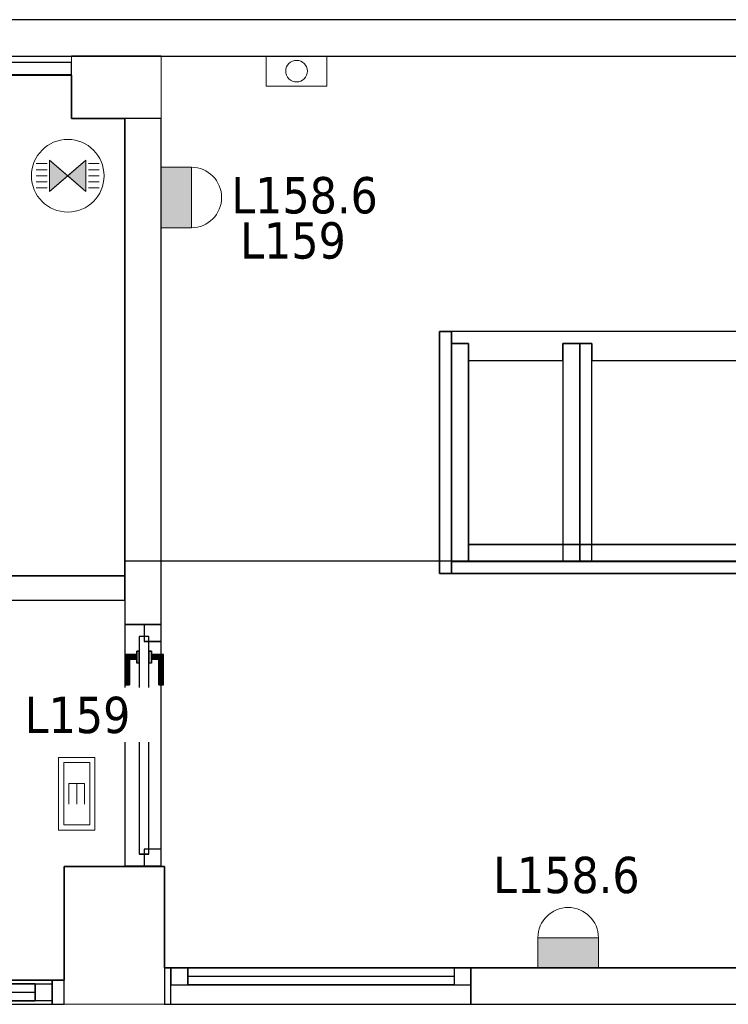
# Model space of a CAD drawing. Header units: metres. Extents: x 391.1 to 427.5, y 12.7 to 28.4.
# Tile 120 of 151: x 410.2 to 413.2, y 24.2 to 28.2. Entities that reach past the tile are written whole.
import ezdxf

# ---------------------------------------------------------------- set-up
doc = ezdxf.new("R2010")
doc.units = ezdxf.units.M
for name, color, linetype, lineweight, true_color in [('01_CARPINTERIA', 5, 'Continuous', 25, 0x0000ff), ('01_PROYECCION CARP', 7, 'Continuous', 25, 0x00007f), ('01_SUELOS', 7, 'Continuous', 25, 0x007f00)]:
    doc.layers.add(name, color=color, linetype=linetype, lineweight=lineweight, true_color=true_color)
for name, color, linetype, lineweight in [('A-COLS-____-MCUT', 7, 'Continuous', 18), ('A-COLS-____-OTLN', 7, 'Continuous', 18), ('A-DETL-GENF-OTLN', 7, 'Continuous', 18), ('A-GENM-____-OTLN', 7, 'Continuous', 18), ('A-WALL-____-MCUT', 7, 'Continuous', 25), ('A-WALL-____-OTLN', 7, 'Continuous', 25), ('E-LITE-____-IDEN', 7, 'Continuous', 30), ('E-LITE-EQPM-IDEN', 7, 'Continuous', 30)]:
    doc.layers.add(name, color=color, linetype=linetype, lineweight=lineweight)
doc.styles.add('Tahoma_4', font='tahoma.ttf', dxfattribs={"height": 0.15})

# ---------------------------------------------------------------- blocks, each defined once
blk = doc.blocks.new('Family - LONDR55-XX_ZZ-ARQ-CAA-M3D-Londres55-154610-04_ENLLUMENAT_P1')
at = {"layer": '01_CARPINTERIA', "color": 161, "true_color": 0xaaaaff}
for p, q in [((0.749, 0.1087), (0.749, 0.11)), ((0.749, 0.11), (0.749, 0.1087)), ((0.874, 0.11), (0.749, 0.11)), ((0.749, 0.105), (0.749, 0.1087)), ((0.749, 0.1087), (0.749, 0.105)), ((0.8727, 0.1087), (0.749, 0.1087)), ((0.8727, 0.1087), (0.749, 0.1087)), ((0.749, 0.1), (0.749, 0.105)), ((0.749, 0.105), (0.749, 0.1)), ((0.869, 0.105), (0.749, 0.105)), ((0.869, 0.105), (0.749, 0.105)), ((0.749, 0.095), (0.749, 0.1)), ((0.749, 0.1), (0.749, 0.095)), ((0.749, 0.1), (0.864, 0.1)), ((0.864, 0.1), (0.749, 0.1)), ((0.749, 0.095), (0.749, 0.0913)), ((0.749, 0.0913), (0.749, 0.095)), ((0.859, 0.095), (0.749, 0.095)), ((0.859, 0.095), (0.749, 0.095)), ((0.749, 0.0913), (0.749, 0.09)), ((0.749, 0.09), (0.749, 0.0913)), ((0.8554, 0.0913), (0.749, 0.0913)), ((0.8554, 0.0913), (0.749, 0.0913)), ((0.854, 0.09), (0.749, 0.09)), ((0.854, 0.09), (0.8554, 0.0913)), ((0.8554, 0.0913), (0.854, 0.09)), ((0.854, 0.06), (0.854, 0.09)), ((0.8554, 0.0913), (0.859, 0.095)), ((0.859, 0.095), (0.8554, 0.0913)), ((0.8554, 0.06), (0.8554, 0.0913)), ((0.8554, 0.06), (0.8554, 0.0913)), ((0.859, 0.095), (0.864, 0.1)), ((0.864, 0.1), (0.859, 0.095)), ((0.859, 0.06), (0.859, 0.095)), ((0.859, 0.06), (0.859, 0.095)), ((0.869, 0.105), (0.864, 0.1)), ((0.864, 0.1), (0.869, 0.105)), ((0.864, 0.1), (0.864, 0.06)), ((0.864, 0.06), (0.864, 0.1)), ((0.8727, 0.1087), (0.869, 0.105)), ((0.869, 0.105), (0.8727, 0.1087)), ((0.869, 0.06), (0.869, 0.105)), ((0.869, 0.06), (0.869, 0.105)), ((0.874, 0.11), (0.8727, 0.1087)), ((0.8727, 0.1087), (0.874, 0.11)), ((0.8727, 0.06), (0.8727, 0.1087)), ((0.8727, 0.06), (0.8727, 0.1087)), ((0.874, 0.06), (0.874, 0.11)), ((0.949, 0.05), (0.05, 0.05)), ((0.05, 0.05), (0.05, 0.01)), ((0.949, 0.05), (0.05, 0.05)), ((0.05, 0.01), (0.05, 0.05)), ((0.889, 0.06), (0.839, 0.06)), ((0.839, 0.06), (0.889, 0.06)), ((0.839, 0.05), (0.839, 0.06)), ((0.839, 0.05), (0.839, 0.06)), ((0.889, 0.05), (0.839, 0.05)), ((0.839, 0.05), (0.889, 0.05)), ((0.8554, 0.06), (0.854, 0.06)), ((0.854, 0.06), (0.8554, 0.06)), ((0.859, 0.06), (0.8554, 0.06)), ((0.8554, 0.06), (0.859, 0.06)), ((0.864, 0.06), (0.859, 0.06)), ((0.859, 0.06), (0.864, 0.06)), ((0.869, 0.06), (0.864, 0.06)), ((0.864, 0.06), (0.869, 0.06)), ((0.869, 0.06), (0.8727, 0.06)), ((0.8727, 0.06), (0.869, 0.06)), ((0.8727, 0.06), (0.874, 0.06)), ((0.874, 0.06), (0.8727, 0.06)), ((0.889, 0.05), (0.889, 0.06)), ((0.889, 0.06), (0.889, 0.05)), ((0.949, 0.01), (0.949, 0.05)), ((0.949, 0.01), (0.949, 0.05)), ((0.07, 0.03), (0, 0.03)), ((0, 0.03), (0, -0.04)), ((0.07, 0.03), (0, 0.03)), ((0, -0.04), (0, 0.03)), ((0.05, 0.01), (0.949, 0.01)), ((0.05, 0.01), (0.949, 0.01)), ((0.07, -0.04), (0.07, 0.03)), ((0.07, -0.04), (0.07, 0.03)), ((0.839, 0.01), (0.889, 0.01)), ((0.889, 0.01), (0.839, 0.01)), ((0.839, 0), (0.839, 0.01)), ((0.839, 0), (0.839, 0.01)), ((0.839, 0), (0.889, 0)), ((0.889, 0), (0.839, 0)), ((0.8554, 0), (0.854, 0)), ((0.854, 0), (0.8554, 0)), ((0.854, -0.03), (0.854, 0)), ((0.859, 0), (0.8554, 0)), ((0.8554, 0), (0.859, 0)), ((0.859, 0), (0.864, 0)), ((0.864, 0), (0.859, 0)), ((0.864, 0), (0.869, 0)), ((0.869, 0), (0.864, 0)), ((0.864, 0), (0.864, -0.04)), ((0.869, 0), (0.8727, 0)), ((0.8727, 0), (0.869, 0)), ((0.869, -0.045), (0.869, 0)), ((0.869, -0.045), (0.869, 0)), ((0.8727, 0), (0.874, 0)), ((0.874, 0), (0.8727, 0)), ((0.889, 0), (0.889, 0.01)), ((0.889, 0.01), (0.889, 0)), ((0.999, 0.03), (0.929, 0.03)), ((0.929, 0.03), (0.929, -0.04)), ((0.999, 0.03), (0.929, 0.03)), ((0.929, -0.04), (0.929, 0.03)), ((0.999, -0.04), (0.999, 0.03)), ((0.999, -0.04), (0.999, 0.03)), ((0, -0.04), (0.07, -0.04)), ((0, -0.04), (0.07, -0.04)), ((0.749, -0.0313), (0.749, -0.03)), ((0.749, -0.03), (0.749, -0.0313)), ((0.749, -0.03), (0.854, -0.03)), ((0.749, -0.035), (0.749, -0.0313)), ((0.749, -0.0313), (0.749, -0.035)), ((0.749, -0.0313), (0.8554, -0.0313)), ((0.749, -0.0313), (0.8554, -0.0313)), ((0.749, -0.04), (0.749, -0.035)), ((0.749, -0.035), (0.749, -0.04)), ((0.749, -0.035), (0.859, -0.035)), ((0.749, -0.035), (0.859, -0.035)), ((0.749, -0.045), (0.749, -0.04)), ((0.749, -0.04), (0.749, -0.045)), ((0.864, -0.04), (0.749, -0.04)), ((0.749, -0.04), (0.864, -0.04)), ((0.8554, -0.0313), (0.854, -0.03)), ((0.854, -0.03), (0.8554, -0.0313)), ((0.8554, -0.0313), (0.8554, 0)), ((0.8554, -0.0313), (0.8554, 0)), ((0.859, -0.035), (0.8554, -0.0313)), ((0.8554, -0.0313), (0.859, -0.035)), ((0.859, -0.035), (0.859, 0)), ((0.859, -0.035), (0.859, 0)), ((0.864, -0.04), (0.859, -0.035)), ((0.859, -0.035), (0.864, -0.04)), ((0.864, -0.04), (0.864, 0)), ((0.864, -0.04), (0.869, -0.045)), ((0.869, -0.045), (0.864, -0.04)), ((0.8727, -0.0487), (0.8727, 0)), ((0.8727, -0.0487), (0.8727, 0)), ((0.874, -0.05), (0.874, 0)), ((0.929, -0.04), (0.999, -0.04)), ((0.929, -0.04), (0.999, -0.04)), ((0.749, -0.045), (0.749, -0.0487)), ((0.749, -0.0487), (0.749, -0.045)), ((0.749, -0.045), (0.869, -0.045)), ((0.749, -0.045), (0.869, -0.045)), ((0.749, -0.0487), (0.749, -0.05)), ((0.749, -0.05), (0.749, -0.0487)), ((0.749, -0.0487), (0.8727, -0.0487)), ((0.749, -0.0487), (0.8727, -0.0487)), ((0.749, -0.05), (0.874, -0.05)), ((0.869, -0.045), (0.8727, -0.0487)), ((0.8727, -0.0487), (0.869, -0.045)), ((0.8727, -0.0487), (0.874, -0.05)), ((0.874, -0.05), (0.8727, -0.0487))]:
    blk.add_line(p, q, dxfattribs=at)
blk = doc.blocks.new('Family - Porta P1-154611-04_ENLLUMENAT_P1')
blk.add_blockref('Family - LONDR55-XX_ZZ-ARQ-CAA-M3D-Londres55-154610-04_ENLLUMENAT_P1', (0, 0))
blk = doc.blocks.new('Family - Envans P1-154617-04_ENLLUMENAT_P1')
at = {"layer": 'A-WALL-____-MCUT', "color": 253, "true_color": 0xaaaaaa}
for p, q in [((0.001, 0.15), (0, 0.15)), ((0, 0.15), (0, 0)), ((0.001, 0), (0.001, 0.15)), ((0, 0), (0.001, 0))]:
    blk.add_line(p, q, dxfattribs=at)
at = {"layer": 'A-WALL-____-OTLN', "color": 253, "true_color": 0xaaaaaa}
for p, q in [((1, 0.15), (0, 0.15)), ((0, 0.15), (0, 0)), ((0.001, 0), (0.001, 0.15)), ((1, 0.15), (0.001, 0.15)), ((1, 0), (1, 0.15)), ((1, 0), (1, 0.15)), ((0, 0), (1, 0)), ((0.001, 0), (1, 0))]:
    blk.add_line(p, q, dxfattribs=at)
at = {"layer": 'A-WALL-____-OTLN', "color": 253, "lineweight": 18, "true_color": 0xaaaaaa}
blk.add_line((0, 0), (1, 0), dxfattribs=at)
blk = doc.blocks.new('Family - Vano de puerta P1-154619-04_ENLLUMENAT_P1')
at = {"layer": 'A-GENM-____-OTLN', "color": 253, "true_color": 0xaaaaaa}
for p, q in [((410.827, 25.7295), (410.677, 25.7295)), ((410.677, 25.7295), (410.677, 24.7304)), ((410.677, 24.7304), (410.677, 25.7295)), ((410.677, 25.7295), (410.827, 25.7295)), ((410.827, 24.7304), (410.827, 25.7295)), ((410.827, 25.7295), (410.827, 24.7304)), ((410.677, 24.7304), (410.827, 24.7304)), ((410.677, 24.7304), (410.827, 24.7304))]:
    blk.add_line(p, q, dxfattribs=at)
blk = doc.blocks.new('Family - LONDR55-XX_ZZ-ARQ-CAA-M3D-Londres55-154745-04_ENLLUMENAT_P1')
at = {"layer": '01_SUELOS', "color": 9, "true_color": 0xaad4aa}
for p, q in [((6.0204, 2.07), (4.4509, 2.07)), ((4.4509, 2.07), (6.0204, 2.07)), ((6.0204, 1.89), (6.0204, 2.07)), ((6.0204, 2.07), (6.0204, 1.89)), ((6.2404, 1.89), (6.0204, 1.89)), ((6.0204, 1.89), (6.2404, 1.89)), ((6.2404, 0), (6.2404, 1.89)), ((6.2404, 1.89), (6.2404, 0)), ((0, 0), (6.2404, 0)), ((6.2404, 0), (0, 0))]:
    blk.add_line(p, q, dxfattribs=at)
blk = doc.blocks.new('Family - Envans P1-154766-04_ENLLUMENAT_P1')
at = {"layer": 'A-WALL-____-MCUT', "color": 253, "true_color": 0xaaaaaa}
for p, q in [((2.09, 0.15), (0, 0.15)), ((0, 0.15), (0, 0)), ((2.09, 0), (2.09, 0.15)), ((0, 0), (2.09, 0))]:
    blk.add_line(p, q, dxfattribs=at)
at = {"layer": 'A-WALL-____-OTLN', "color": 253, "true_color": 0xaaaaaa}
for p, q in [((2.09, 0.15), (0, 0.15)), ((0, 0.15), (0, 0)), ((2.09, 0), (2.09, 0.15)), ((0, 0), (2.09, 0))]:
    blk.add_line(p, q, dxfattribs=at)
at = {"layer": 'A-WALL-____-OTLN', "color": 253, "lineweight": 18, "true_color": 0xaaaaaa}
blk.add_line((0, 0), (2.09, 0), dxfattribs=at)
blk = doc.blocks.new('Family - LONDR55-XX_ZZ-ARQ-CAA-M3D-Londres55-154893-04_ENLLUMENAT_P1')
at = {"layer": '01_SUELOS', "color": 9, "true_color": 0xaad4aa}
for p, q in [((6.2404, 1.8177), (6.2404, 1.755)), ((6.2404, 1.755), (6.2404, 1.8177)), ((11.5104, 1.8145), (6.2404, 1.8177)), ((6.2404, 1.8177), (11.5104, 1.8145)), ((6.2404, 1.755), (0, 1.755)), ((0, 1.755), (6.2404, 1.755)), ((5.9904, 0.555), (6.4039, 0.555)), ((6.4039, 0.555), (5.9904, 0.555)), ((5.9904, 0.085), (5.9904, 0.555)), ((5.9904, 0.555), (5.9904, 0.085)), ((6.4039, 0.555), (6.4039, 0.135)), ((6.4039, 0.135), (6.4039, 0.555)), ((6.4039, 0.135), (17.0704, 0.135)), ((17.0704, 0.135), (6.4039, 0.135)), ((5.1907, 0.0851), (5.9904, 0.085)), ((5.9904, 0.085), (5.1907, 0.0851))]:
    blk.add_line(p, q, dxfattribs=at)
blk = doc.blocks.new('Family - Envans P1-154895-04_ENLLUMENAT_P1')
at = {"layer": 'A-WALL-____-MCUT', "color": 253, "true_color": 0xaaaaaa}
for p, q in [((25.5857, 0.15), (0.0311, 0.15)), ((0, 0), (25.556, 0))]:
    blk.add_line(p, q, dxfattribs=at)
at = {"layer": 'A-WALL-____-OTLN', "color": 253, "true_color": 0xaaaaaa}
for p, q in [((25.5857, 0.15), (0.0311, 0.15)), ((0, 0), (25.556, 0))]:
    blk.add_line(p, q, dxfattribs=at)
at = {"layer": 'A-WALL-____-OTLN', "color": 253, "lineweight": 18, "true_color": 0xaaaaaa}
blk.add_line((0, 0), (25.556, 0), dxfattribs=at)
blk = doc.blocks.new('Forma directa - LONDR55-XX_ZZ-ARQ-CAA-M3D-Londres55-154931-04_ENLLUMENAT_P1')
at = {"layer": '01_CARPINTERIA', "color": 161, "true_color": 0xaaaaff}
for p, q in [((0.07, 0.07), (0, 0.07)), ((0, 0.07), (0, 0)), ((0.07, 0.07), (0, 0.07)), ((0, 0.07), (0, 0)), ((0.07, 0.07), (0.56, 0.07)), ((0.56, 0.07), (0.07, 0.07)), ((0.07, 0.07), (0.07, 0)), ((0.07, 0), (0.07, 0.07)), ((0.07, 0), (0.07, 0.07)), ((0.07, 0.07), (0.07, 0)), ((0.63, 0.07), (0.56, 0.07)), ((0.56, 0.07), (0.56, 0)), ((0.63, 0.07), (0.56, 0.07)), ((0.56, 0.07), (0.56, 0)), ((0.56, 0.07), (0.56, 0)), ((0.56, 0.07), (0.56, 0)), ((0.63, 0), (0.63, 0.07)), ((0.63, 0.07), (0.63, 0)), ((0, 0), (0.07, 0)), ((0, 0), (0.07, 0)), ((0.56, 0.035), (0.07, 0.035)), ((0.56, 0.035), (0.07, 0.035)), ((0.07, 0), (0.56, 0)), ((0.56, 0), (0.07, 0)), ((0.56, 0), (0.63, 0)), ((0.56, 0), (0.63, 0))]:
    blk.add_line(p, q, dxfattribs=at)
blk = doc.blocks.new('Forma directa - Porta P1-154932-04_ENLLUMENAT_P1')
at = {"extrusion": (0, 0, -1), "zscale": -1, "rotation": 180}
blk.add_blockref('Forma directa - LONDR55-XX_ZZ-ARQ-CAA-M3D-Londres55-154931-04_ENLLUMENAT_P1', (0, 0), dxfattribs=at)
blk = doc.blocks.new('Family - Pilar P1-155009-04_ENLLUMENAT_P1')
at = {"layer": 'A-COLS-____-MCUT', "color": 253, "true_color": 0xaaaaaa}
for p, q in [((0.37, 0.2588), (0, 0.2588)), ((0, 0.2588), (0, 0)), ((0.37, 0), (0.37, 0.2588)), ((0, 0), (0.37, 0))]:
    blk.add_line(p, q, dxfattribs=at)
at = {"layer": 'A-COLS-____-OTLN', "color": 253, "true_color": 0xaaaaaa}
for p, q in [((0.37, 0.2588), (0, 0.2588)), ((0, 0.2588), (0, 0)), ((0.37, 0), (0.37, 0.2588)), ((0, 0), (0.37, 0))]:
    blk.add_line(p, q, dxfattribs=at)
blk = doc.blocks.new('Family - Envans P1-155191-04_ENLLUMENAT_P1')
at = {"layer": 'A-WALL-____-MCUT', "color": 253, "true_color": 0xaaaaaa}
for p, q in [((0.05, 0.1), (0, 0.1)), ((0, 0.1), (0, 0)), ((0.05, 0), (0.05, 0.1)), ((0, 0), (0.05, 0))]:
    blk.add_line(p, q, dxfattribs=at)
at = {"layer": 'A-WALL-____-OTLN', "color": 253, "true_color": 0xaaaaaa}
for p, q in [((4.25, 0.1), (0, 0.1)), ((0, 0.1), (0, 0)), ((0.68, 0.1), (0.05, 0.1)), ((0.05, 0.1), (0.05, 0)), ((0, 0), (5.99, 0)), ((0.05, 0), (0.68, 0))]:
    blk.add_line(p, q, dxfattribs=at)
at = {"layer": 'A-WALL-____-OTLN', "color": 253, "lineweight": 18, "true_color": 0xaaaaaa}
blk.add_line((0, 0), (5.99, 0), dxfattribs=at)
blk = doc.blocks.new('Family - Vano de puerta P1-155199-04_ENLLUMENAT_P1')
at = {"layer": 'A-GENM-____-OTLN', "color": 253, "true_color": 0xaaaaaa}
for p, q in [((409.747, 24.2595), (409.747, 24.1595)), ((410.377, 24.2595), (409.747, 24.2595)), ((409.747, 24.2595), (409.747, 24.1595)), ((409.747, 24.2595), (410.377, 24.2595)), ((410.377, 24.1595), (410.377, 24.2595)), ((410.377, 24.2595), (410.377, 24.1595)), ((409.747, 24.1595), (410.377, 24.1595)), ((410.377, 24.1595), (409.747, 24.1595))]:
    blk.add_line(p, q, dxfattribs=at)
blk = doc.blocks.new('Family - Pilar P1-155205-04_ENLLUMENAT_P1')
at = {"layer": 'A-COLS-____-MCUT', "color": 253, "true_color": 0xaaaaaa}
for p, q in [((0.4135, 0.57), (0, 0.57)), ((0, 0.57), (0, 0)), ((0.4135, 0), (0.4135, 0.57)), ((0, 0), (0.4135, 0))]:
    blk.add_line(p, q, dxfattribs=at)
at = {"layer": 'A-COLS-____-OTLN', "color": 253, "true_color": 0xaaaaaa}
for p, q in [((0.4135, 0.57), (0, 0.57)), ((0, 0.57), (0, 0)), ((0.4135, 0), (0.4135, 0.57)), ((0, 0), (0.4135, 0))]:
    blk.add_line(p, q, dxfattribs=at)
blk = doc.blocks.new('Family - Envans P1-155219-04_ENLLUMENAT_P1')
at = {"layer": 'A-WALL-____-MCUT', "color": 253, "true_color": 0xaaaaaa}
for p, q in [((1.4695, 0.05), (0, 0.05)), ((0, 0.05), (0, 0)), ((1.4695, 0), (1.4695, 0.05)), ((0, 0), (1.4695, 0))]:
    blk.add_line(p, q, dxfattribs=at)
at = {"layer": 'A-WALL-____-OTLN', "color": 253, "true_color": 0xaaaaaa}
for p, q in [((1.4695, 0.05), (0, 0.05)), ((0, 0.05), (0, 0)), ((1.4695, 0), (1.4695, 0.05)), ((0, 0), (1.4695, 0))]:
    blk.add_line(p, q, dxfattribs=at)
at = {"layer": 'A-WALL-____-OTLN', "color": 253, "lineweight": 18, "true_color": 0xaaaaaa}
blk.add_line((0, 0), (1.4695, 0), dxfattribs=at)
blk = doc.blocks.new('Family - Envans P1-155238-04_ENLLUMENAT_P1')
at = {"layer": 'A-WALL-____-MCUT', "color": 253, "true_color": 0xaaaaaa}
for p, q in [((5.34, 0.15), (0, 0.15)), ((5.34, 0), (5.34, 0.15)), ((6.58, 0.15), (6.58, 0)), ((6.6065, 0.15), (6.58, 0.15)), ((6.6065, 0), (6.6065, 0.15)), ((0, 0), (5.34, 0)), ((6.58, 0), (6.6065, 0))]:
    blk.add_line(p, q, dxfattribs=at)
at = {"layer": 'A-WALL-____-OTLN', "color": 253, "true_color": 0xaaaaaa}
for p, q in [((6.6065, 0.15), (0, 0.15)), ((6.58, 0.15), (5.34, 0.15)), ((5.34, 0.15), (5.34, 0)), ((6.58, 0.15), (6.58, 0)), ((6.6065, 0), (6.6065, 0.15)), ((0, 0), (6.6065, 0)), ((5.34, 0), (6.58, 0))]:
    blk.add_line(p, q, dxfattribs=at)
at = {"layer": 'A-WALL-____-OTLN', "color": 253, "lineweight": 18, "true_color": 0xaaaaaa}
blk.add_line((0, 0), (6.6065, 0), dxfattribs=at)
blk = doc.blocks.new('Family - Vano de Finestra P1-155240-04_ENLLUMENAT_P1')
at = {"layer": 'A-GENM-____-OTLN', "color": 253, "true_color": 0xaaaaaa}
for p, q in [((410.867, 24.3095), (410.867, 24.1595)), ((412.107, 24.3095), (410.867, 24.3095)), ((410.867, 24.3095), (410.867, 24.1595)), ((410.867, 24.3095), (412.107, 24.3095)), ((412.107, 24.1595), (412.107, 24.3095)), ((412.107, 24.3095), (412.107, 24.1595)), ((410.867, 24.1595), (412.107, 24.1595)), ((412.107, 24.1595), (410.867, 24.1595))]:
    blk.add_line(p, q, dxfattribs=at)
blk = doc.blocks.new('Family - LONDR55-XX_ZZ-ARQ-CAA-M3D-Londres55-155242-04_ENLLUMENAT_P1')
at = {"layer": '01_CARPINTERIA', "color": 9, "true_color": 0xaaaad4}
for p, q in [((0.07, 0.07), (0, 0.07)), ((0, 0.07), (0, 0)), ((0.07, 0), (0.07, 0.07)), ((1.24, 0.07), (1.17, 0.07)), ((1.17, 0.07), (1.17, 0)), ((1.24, 0), (1.24, 0.07)), ((0, 0), (0.07, 0)), ((1.17, 0), (1.24, 0))]:
    blk.add_line(p, q, dxfattribs=at)
at = {"layer": '01_PROYECCION CARP', "color": 9, "true_color": 0xaaaad4}
for p, q in [((0, 0), (0, 0.07)), ((0.07, 0.07), (0, 0.07)), ((1.17, 0.07), (0.07, 0.07)), ((0.07, 0.07), (1.17, 0.07)), ((0.07, 0), (0.07, 0.07)), ((0.07, 0), (0.07, 0.07)), ((0.07, 0), (0.07, 0.07)), ((1.17, 0), (1.17, 0.07)), ((1.17, 0.07), (1.17, 0)), ((1.17, 0), (1.17, 0.07)), ((1.24, 0.07), (1.17, 0.07)), ((1.24, 0), (1.24, 0.07)), ((0, 0), (0.07, 0)), ((0.07, 0.035), (1.17, 0.035)), ((0.07, 0.035), (1.17, 0.035)), ((1.17, 0), (0.07, 0)), ((0.07, 0), (1.17, 0)), ((1.17, 0), (1.24, 0))]:
    blk.add_line(p, q, dxfattribs=at)
blk = doc.blocks.new('Family - Finestra P1-155243-04_ENLLUMENAT_P1')
blk.add_blockref('Family - LONDR55-XX_ZZ-ARQ-CAA-M3D-Londres55-155242-04_ENLLUMENAT_P1', (0, 0))
blk = doc.blocks.new('Family - Envans P1-155281-04_ENLLUMENAT_P1')
at = {"layer": 'A-WALL-____-MCUT', "color": 253, "true_color": 0xaaaaaa}
for p, q in [((0.8113, 0.1), (0, 0.1)), ((0, 0.1), (0, 0)), ((0.8113, 0), (0.8113, 0.1)), ((0, 0), (0.8113, 0))]:
    blk.add_line(p, q, dxfattribs=at)
at = {"layer": 'A-WALL-____-OTLN', "color": 253, "true_color": 0xaaaaaa}
for p, q in [((0.8113, 0.1), (0, 0.1)), ((0, 0.1), (0, 0)), ((0.8113, 0), (0.8113, 0.1)), ((0, 0), (0.8113, 0))]:
    blk.add_line(p, q, dxfattribs=at)
at = {"layer": 'A-WALL-____-OTLN', "color": 253, "lineweight": 18, "true_color": 0xaaaaaa}
blk.add_line((0, 0), (0.8113, 0), dxfattribs=at)
blk = doc.blocks.new('Family - Envans PB-155415-04_ENLLUMENAT_P1')
at = {"layer": 'A-WALL-____-MCUT', "color": 253, "true_color": 0xaaaaaa}
for p, q in [((0.9849, 0.12), (0.05, 0.12)), ((0.05, 0.12), (0.05, 0.05)), ((0.9849, 0.05), (0.9849, 0.12)), ((1.4949, 0.12), (1.1049, 0.12)), ((1.1049, 0.12), (1.1049, 0.05)), ((1.4949, 0.05), (1.4949, 0.12)), ((0, 0.05), (0, 0)), ((0.05, 0.05), (0, 0.05)), ((1.1049, 0.05), (0.9849, 0.05)), ((1.5649, 0.05), (1.4949, 0.05)), ((1.5649, 0), (1.5649, 0.05)), ((0, 0), (1.5649, 0))]:
    blk.add_line(p, q, dxfattribs=at)
at = {"layer": 'A-WALL-____-OTLN', "color": 253, "true_color": 0xaaaaaa}
for p, q in [((0.05, 0.12), (0.05, 0.05)), ((0.9849, 0.12), (0.05, 0.12)), ((0.9849, 0.05), (0.9849, 0.12)), ((1.1049, 0.12), (1.1049, 0.05)), ((1.4949, 0.12), (1.1049, 0.12)), ((1.4949, 0.05), (1.4949, 0.12)), ((0, 0.05), (0, 0)), ((0.05, 0.05), (0, 0.05)), ((1.1049, 0.05), (0.9849, 0.05)), ((1.5649, 0.05), (1.4949, 0.05)), ((1.5649, 0), (1.5649, 0.05)), ((0, 0), (1.5649, 0))]:
    blk.add_line(p, q, dxfattribs=at)
at = {"layer": 'A-WALL-____-OTLN', "color": 253, "lineweight": 18, "true_color": 0xaaaaaa}
blk.add_line((0, 0), (1.6149, 0), dxfattribs=at)
blk = doc.blocks.new('Family - Envans PB-155580-04_ENLLUMENAT_P1')
at = {"layer": 'A-WALL-____-MCUT', "color": 253, "true_color": 0xaaaaaa}
for p, q in [((1.4449, 0.12), (0.07, 0.12)), ((0.07, 0.12), (0.07, 0.05)), ((1.4449, 0.05), (1.4449, 0.12)), ((0, 0.05), (0, 0)), ((1.5149, 0.05), (0, 0.05)), ((0.07, 0.05), (1.4449, 0.05)), ((1.5149, 0), (1.5149, 0.05)), ((0, 0), (1.5149, 0))]:
    blk.add_line(p, q, dxfattribs=at)
at = {"layer": 'A-WALL-____-OTLN', "color": 253, "true_color": 0xaaaaaa}
for p, q in [((0.07, 0.05), (0.07, 0.12)), ((0.07, 0.12), (1.4449, 0.12)), ((1.4449, 0.12), (1.4449, 0.05)), ((0, 0.05), (1.5149, 0.05)), ((0, 0), (0, 0.05)), ((1.4449, 0.05), (0.07, 0.05)), ((1.5149, 0.05), (1.5149, 0)), ((1.5149, 0), (0, 0))]:
    blk.add_line(p, q, dxfattribs=at)
at = {"layer": 'A-WALL-____-OTLN', "color": 253, "lineweight": 18, "true_color": 0xaaaaaa}
blk.add_line((0, 0), (1.5149, 0), dxfattribs=at)
blk = doc.blocks.new('Family - Envans PB-155603-04_ENLLUMENAT_P1')
at = {"layer": 'A-WALL-____-MCUT', "color": 253, "true_color": 0xaaaaaa}
for p, q in [((0.95, 0.12), (0.05, 0.12)), ((0.05, 0.12), (0.05, 0.05)), ((0.95, 0.05), (0.95, 0.12)), ((0, 0.05), (0, 0)), ((1, 0.05), (0, 0.05)), ((0.05, 0.05), (0.95, 0.05)), ((1, 0), (1, 0.05)), ((0, 0), (1, 0))]:
    blk.add_line(p, q, dxfattribs=at)
at = {"layer": 'A-WALL-____-OTLN', "color": 253, "true_color": 0xaaaaaa}
for p, q in [((0.05, 0.05), (0.05, 0.12)), ((0.05, 0.12), (0.95, 0.12)), ((0.95, 0.12), (0.95, 0.05)), ((0, 0.05), (1, 0.05)), ((0, 0), (0, 0.05)), ((0.95, 0.05), (0.05, 0.05)), ((1, 0.05), (1, 0)), ((1, 0), (0, 0))]:
    blk.add_line(p, q, dxfattribs=at)
at = {"layer": 'A-WALL-____-OTLN', "color": 253, "lineweight": 18, "true_color": 0xaaaaaa}
blk.add_line((0, 0), (1, 0), dxfattribs=at)
blk = doc.blocks.new('Family - Envans PB-155670-04_ENLLUMENAT_P1')
at = {"layer": 'A-WALL-____-MCUT', "color": 253, "true_color": 0xaaaaaa}
for p, q in [((0.9, 0.12), (0, 0.12)), ((0, 0.12), (0, 0.05)), ((0.9, 0.05), (0.9, 0.12)), ((0.9, 0.05), (0, 0.05)), ((0, 0.05), (0, 0)), ((0, 0.05), (0.9, 0.05)), ((0.9, 0), (0.9, 0.05)), ((0, 0), (0.9, 0))]:
    blk.add_line(p, q, dxfattribs=at)
at = {"layer": 'A-WALL-____-OTLN', "color": 253, "true_color": 0xaaaaaa}
for p, q in [((0.9, 0.12), (0, 0.12)), ((0, 0.12), (0, 0.05)), ((0.9, 0.05), (0.9, 0.12)), ((0.9, 0.05), (0, 0.05)), ((0, 0.05), (0, 0)), ((0.9, 0.05), (0, 0.05)), ((0.9, 0), (0.9, 0.05)), ((0, 0), (0.9, 0))]:
    blk.add_line(p, q, dxfattribs=at)
at = {"layer": 'A-WALL-____-OTLN', "color": 253, "lineweight": 18, "true_color": 0xaaaaaa}
blk.add_line((0, 0), (0.9, 0), dxfattribs=at)
blk = doc.blocks.new('LONDR55-XX_ZZ-ARQ-CAA-M3D-Londres55_ifc-1-04_ENLLUMENAT_P1')
at = {"layer": '01_CARPINTERIA', "color": 253, "lineweight": 18, "true_color": 0xaaaaaa}
for name, p, rotation in [('Family - Porta P1-154611-04_ENLLUMENAT_P1', (410.787, 24.7304), 90), ('Forma directa - Porta P1-154932-04_ENLLUMENAT_P1', (410.377, 24.1745), 180)]:
    blk.add_blockref(name, p, dxfattribs=dict(at, rotation=rotation))
at = {"layer": '01_PROYECCION CARP', "color": 253, "lineweight": 18, "true_color": 0xaaaaaa, "rotation": 180}
blk.add_blockref('Family - Finestra P1-155243-04_ENLLUMENAT_P1', (412.107, 24.3095), dxfattribs=at)
at = {"layer": '01_SUELOS', "color": 253, "lineweight": 18, "true_color": 0xaaaaaa}
for name, p in [('Family - LONDR55-XX_ZZ-ARQ-CAA-M3D-Londres55-154745-04_ENLLUMENAT_P1', (404.4366, 25.9295)), ('Family - LONDR55-XX_ZZ-ARQ-CAA-M3D-Londres55-154893-04_ENLLUMENAT_P1', (404.4366, 24.1745))]:
    blk.add_blockref(name, p, dxfattribs=at)
at = {"layer": 'A-COLS-____-OTLN', "color": 253, "lineweight": 18, "true_color": 0xaaaaaa}
for name, p in [('Family - Pilar P1-155009-04_ENLLUMENAT_P1', (410.457, 27.8195)), ('Family - Pilar P1-155205-04_ENLLUMENAT_P1', (410.427, 24.1595))]:
    blk.add_blockref(name, p, dxfattribs=at)
at = {"layer": 'A-GENM-____-OTLN', "color": 253, "lineweight": 18, "true_color": 0xaaaaaa}
for name in ['Family - Vano de puerta P1-154619-04_ENLLUMENAT_P1', 'Family - Vano de Finestra P1-155240-04_ENLLUMENAT_P1', 'Family - Vano de puerta P1-155199-04_ENLLUMENAT_P1']:
    blk.add_blockref(name, (0, 0), dxfattribs=at)
at = {"layer": 'A-WALL-____-OTLN', "color": 253, "lineweight": 18, "true_color": 0xaaaaaa}
for name, p, rotation in [('Family - Envans P1-154895-04_ENLLUMENAT_P1', (426.8464, 28.2282), 180), ('Family - Envans P1-154766-04_ENLLUMENAT_P1', (410.827, 25.7295), 90), ('Family - Envans PB-155415-04_ENLLUMENAT_P1', (413.5914, 26.9396), 180), ('Family - Envans PB-155603-04_ENLLUMENAT_P1', (411.9764, 26.9396), 270), ('Family - Envans PB-155670-04_ENLLUMENAT_P1', (412.6064, 25.9896), 90), ('Family - Envans P1-154617-04_ENLLUMENAT_P1', (410.827, 24.7295), 90), ('Family - Envans P1-155238-04_ENLLUMENAT_P1', (417.447, 24.3095), 180), ('Family - Envans P1-155191-04_ENLLUMENAT_P1', (410.427, 24.2595), 180)]:
    blk.add_blockref(name, p, dxfattribs=dict(at, rotation=rotation))
for name, p in [('Family - Envans P1-155219-04_ENLLUMENAT_P1', (408.9875, 28.002)), ('Family - Envans PB-155580-04_ENLLUMENAT_P1', (412.0264, 25.9396)), ('Family - Envans P1-155281-04_ENLLUMENAT_P1', (409.8657, 25.8295))]:
    blk.add_blockref(name, p, dxfattribs=at)
blk = doc.blocks.new('ZYR_06_02_03 Aplic Circular 2 - L 07-831984-04_ENLLUMENAT_P1')
at = {"layer": 'A-DETL-GENF-OTLN', "true_color": 0x00c400}
blk.add_hatch(color=92, dxfattribs=at).paths.add_polyline_path([(0.125, 0), (-0.125, 0), (-0.125, -0.125), (0.125, -0.125)])
at = {"layer": 'A-DETL-GENF-OTLN', "color": 92, "true_color": 0x00c400}
for p, q in [((0.125, 0), (-0.125, 0)), ((-0.125, 0), (-0.125, -0.125)), ((-0.125, 0), (0.125, 0)), ((-0.125, -0.125), (-0.125, 0)), ((0.125, -0.125), (0.125, 0)), ((0.125, 0), (0.125, -0.125)), ((-0.125, -0.125), (0.125, -0.125)), ((0.125, -0.125), (-0.125, -0.125))]:
    blk.add_line(p, q, dxfattribs=at)
blk.add_arc((0, -0.125), 0.125, 180, 360, dxfattribs=at)
blk = doc.blocks.new('ZYR_06_03 Emer Paret Rect - 02 Emergencia Pared Superficie 02-553133-04_ENLLUMENAT_P1')
at = {"layer": 'A-DETL-GENF-OTLN', "color": 6, "true_color": 0xff00ff}
for p, q in [((-0.125, 0), (0.125, 0)), ((-0.125, -0.125), (-0.125, 0)), ((0.125, 0), (0.125, -0.125)), ((0.125, -0.125), (-0.125, -0.125))]:
    blk.add_line(p, q, dxfattribs=at)
blk.add_circle((0, -0.0625), 0.0446, dxfattribs=at)
blk = doc.blocks.new('ZYR_06_03 Emer Sostre Rect - 02 Emergencia Superficie 02-829066-04_ENLLUMENAT_P1')
at = {"layer": 'A-DETL-GENF-OTLN', "color": 6, "true_color": 0xff00ff}
for p, q in [((-0.15, 0.075), (0.15, 0.075)), ((-0.15, -0.075), (-0.15, 0.075)), ((-0.1286, 0.0536), (0.1286, 0.0536)), ((-0.1286, -0.0536), (-0.1286, 0.0536)), ((0.1286, 0.0536), (0.1286, -0.0536)), ((0.15, 0.075), (0.15, -0.075)), ((-0.0429, 0.0321), (-0.0429, -0.0321)), ((-0.0429, 0.0321), (0.0429, 0.0321)), ((-0.0429, 0), (0.0429, 0)), ((-0.0429, -0.0321), (0.0429, -0.0321)), ((0.15, -0.075), (-0.15, -0.075)), ((0.1286, -0.0536), (-0.1286, -0.0536))]:
    blk.add_line(p, q, dxfattribs=at)
blk = doc.blocks.new('ZYR_06_01 Detector Sostre - 01 Detector Presencia 360º-846082-04_ENLLUMENAT_P1')
at = {"layer": 'A-DETL-GENF-OTLN', "true_color": 0x00c400}
for points in [[(-0.075, -0.065), (0, 0), (-0.075, 0.065)], [(0.075, -0.065), (0.075, 0.065), (0, 0)]]:
    blk.add_hatch(color=92, dxfattribs=at).paths.add_polyline_path(points)
at = {"layer": 'A-DETL-GENF-OTLN', "color": 92, "true_color": 0x00c400}
for p, q in [((-0.085, 0.05), (-0.13, 0.05)), ((0, 0), (-0.075, 0.065)), ((-0.075, 0.065), (-0.075, -0.065)), ((-0.075, 0.065), (-0.075, -0.065)), ((-0.075, 0.065), (0.075, -0.065)), ((0.075, 0.065), (-0.075, -0.065)), ((0.075, 0.065), (0, 0)), ((0.075, -0.065), (0.075, 0.065)), ((0.075, 0.065), (0.075, -0.065)), ((0.085, 0.05), (0.13, 0.05)), ((-0.085, 0.025), (-0.13, 0.025)), ((0.085, 0.025), (0.13, 0.025)), ((-0.085, 0), (-0.13, 0)), ((-0.085, -0.025), (-0.13, -0.025)), ((-0.075, -0.065), (0, 0)), ((0, 0), (0.075, -0.065)), ((0.085, 0), (0.13, 0)), ((0.085, -0.025), (0.13, -0.025)), ((-0.085, -0.05), (-0.13, -0.05)), ((0.085, -0.05), (0.13, -0.05))]:
    blk.add_line(p, q, dxfattribs=at)
blk.add_circle((0, 0), 0.15, dxfattribs=at)

msp = doc.modelspace()

# ---------------------------------------------------------------- block references
at = {"lineweight": 5}
msp.add_blockref('LONDR55-XX_ZZ-ARQ-CAA-M3D-Londres55_ifc-1-04_ENLLUMENAT_P1', (0, 0), dxfattribs=at)
at = {"layer": 'A-DETL-GENF-OTLN', "color": 6, "true_color": 0xff00ff}
msp.add_blockref('ZYR_06_03 Emer Paret Rect - 02 Emergencia Pared Superficie 02-553133-04_ENLLUMENAT_P1', (411.3865, 28.0782), dxfattribs=at)
at = {"layer": 'A-DETL-GENF-OTLN', "color": 92, "true_color": 0x00c400}
msp.add_blockref('ZYR_06_01 Detector Sostre - 01 Detector Presencia 360º-846082-04_ENLLUMENAT_P1', (410.4414, 27.5833), dxfattribs=at)
for p, rotation in [((410.827, 27.4935), 89.9999999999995), ((412.5086, 24.3095), 180)]:
    msp.add_blockref('ZYR_06_02_03 Aplic Circular 2 - L 07-831984-04_ENLLUMENAT_P1', p, dxfattribs=dict(at, rotation=rotation))
at = {"layer": 'A-DETL-GENF-OTLN', "color": 6, "true_color": 0xff00ff, "rotation": 269.9999999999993}
msp.add_blockref('ZYR_06_03 Emer Sostre Rect - 02 Emergencia Superficie 02-829066-04_ENLLUMENAT_P1', (410.4786, 25.0295), dxfattribs=at)

# ---------------------------------------------------------------- texts
at = {"layer": 'E-LITE-EQPM-IDEN', "char_height": 0.15, "width": 0.721519, "attachment_point": 1, "style": 'Tahoma_4'}
for insert in [(411.117, 27.578), (412.1986, 24.769)]:
    msp.add_mtext('L158.6', dxfattribs=dict(at, insert=insert))

# ---------------------------------------------------------------- next in the draw order: texts
at = {"layer": 'E-LITE-____-IDEN', "char_height": 0.15, "width": 0.517088, "attachment_point": 1, "style": 'Tahoma_4', "bg_fill": 3, "box_fill_scale": 1.25, "bg_fill_color": 256, "bg_fill_true_color": 13158600, "bg_fill_transparency": 0}
for insert in [(411.1539, 27.3912), (410.2636, 25.4304)]:
    msp.add_mtext('L159', dxfattribs=dict(at, insert=insert))

doc.saveas('drawing.dxf')
